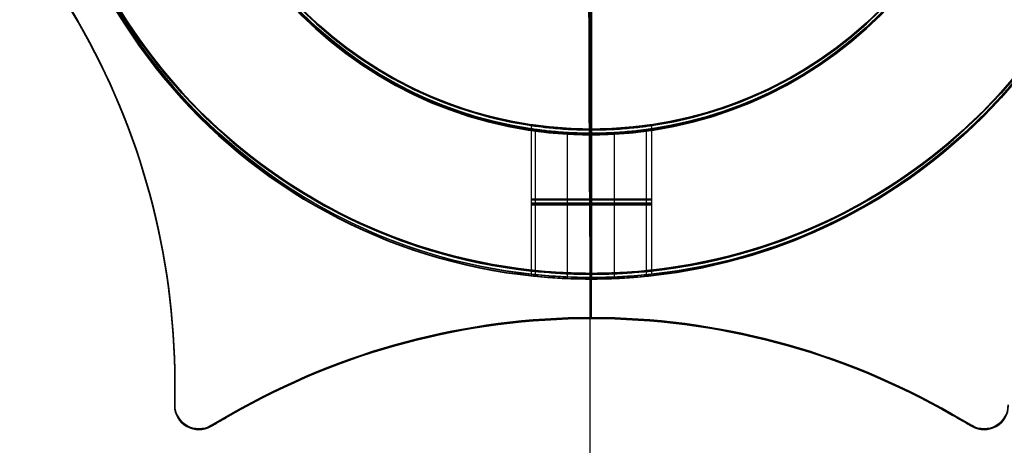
# Model space of a CAD drawing. Header units: millimetres. Extents: x -2093.9 to -2038.9, y -27.4 to 27.6.
# Tile 3 of 8: x -2078.3 to -2057.8, y -15 to -6.1. Entities that reach past the tile are written whole.
import ezdxf

# ---------------------------------------------------------------- set-up
doc = ezdxf.new("R2010")
doc.units = ezdxf.units.MM
for name, color, linetype in [('Capa 01', 7, 'Continuous'), ('Layer 01', 7, 'Continuous'), ('LUZ', 7, 'Continuous'), ('METAL NEGRO', 7, 'Continuous')]:
    doc.layers.add(name, color=color, linetype=linetype)

# ---------------------------------------------------------------- blocks, each defined once
blk = doc.blocks.new('Block 11')
at = {"layer": 'Layer 01'}
for p, q in [((-4434.218, 244.033, 2652.508), (-4434.218, 250.297, 2652.508)), ((-4435.468, 244.125, 2649.758), (-4435.468, 241.101, 2649.758)), ((-4434.218, 241.033, 2647.258), (-4434.218, 244.033, 2647.258)), ((-4432.968, 244.125, 2649.758), (-4432.968, 241.101, 2649.758))]:
    blk.add_line(p, q, dxfattribs=at)
for centre, radius, start, end in [((-4434.218, 252.533, 2647.258), 11.5, 90, 270), ((-4434.218, 252.533, 2647.258), 11.5, 270, 90), ((-4434.218, 252.533, 2649.883), 11.5, 96.2088, 263.7912), ((-4434.218, 252.533, 2649.883), 11.5, 276.2083, 83.7914), ((-4434.218, 252.533, 2647.258), 8.5, 90, 270), ((-4434.218, 252.533, 2647.258), 8.5, 90, 270), ((-4434.218, 252.533, 2649.883), 8.5, 98.4136, 261.5868), ((-4434.218, 252.533, 2647.258), 8.5, 270, 90), ((-4434.218, 252.533, 2647.258), 8.5, 270, 90), ((-4434.218, 252.533, 2649.883), 8.5, 278.4139, 81.5861), ((-4434.218, 252.533, 2652.508), 11.5, 180, 270), ((-4434.218, 252.533, 2652.508), 11.5, 270, 0)]:
    blk.add_arc(centre, radius, start, end, dxfattribs=at)
at = {"layer": 'Layer 01', "extrusion": (0, 0, -1)}
for centre, radius, start, end in [((4434.218, 252.533, -2647.258), 11.5, 270, 90), ((4434.218, 252.533, -2647.258), 11.5, 90, 270), ((4434.218, 252.533, -2652.508), 8.5, 270, 90), ((4434.218, 252.533, -2652.508), 8.5, 270, 90), ((4434.218, 252.533, -2652.508), 8.5, 90, 270), ((4434.218, 252.533, -2652.508), 8.5, 90, 270), ((4434.218, 252.533, -2652.508), 11.5, 270, 360), ((4434.218, 252.533, -2652.508), 11.5, 180, 270)]:
    blk.add_arc(centre, radius, start, end, dxfattribs=at)
at = {"layer": 'Layer 01', "extrusion": (0, -1, 0)}
for start, end in [(90, 270), (270, 90)]:
    blk.add_arc((-4434.218, 2649.758, -242.579), 1.25, start, end, dxfattribs=at)
at = {"layer": 'Layer 01'}
blk.add_rational_spline([(-4434.218, 250.283, 2663.786), (-4434.218, 241.033, 2661.941), (-4434.218, 241.033, 2652.508)], [0.931934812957, 0.746414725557, 1], degree=2, dxfattribs=at)
for points, knots in [([(-4434.218, 244.033, 2648.508), (-4434.3, 244.033, 2648.508), (-4434.383, 244.034, 2648.516), (-4434.543, 244.039, 2648.549), (-4434.621, 244.042, 2648.572), (-4434.848, 244.055, 2648.666), (-4434.986, 244.067, 2648.758), (-4435.219, 244.091, 2648.991), (-4435.31, 244.103, 2649.129), (-4435.404, 244.116, 2649.356), (-4435.428, 244.119, 2649.434), (-4435.46, 244.124, 2649.594), (-4435.468, 244.125, 2649.677), (-4435.468, 244.125, 2649.922), (-4435.435, 244.12, 2650.087), (-4435.311, 244.103, 2650.388), (-4435.217, 244.091, 2650.527), (-4434.987, 244.067, 2650.757), (-4434.849, 244.055, 2650.85), (-4434.546, 244.038, 2650.976), (-4434.384, 244.033, 2651.008), (-4434.218, 244.033, 2651.008)], [-3.952953, -3.952953, -3.952953, -3.952953, -3.705894, -3.705894, -3.458834, -3.458834, -2.964715, -2.964715, -2.470596, -2.470596, -2.223536, -2.223536, -1.976477, -1.976477, -1.482358, -1.482358, -0.988238, -0.988238, -0.494119, -0.494119, 0, 0, 0, 0]), ([(-4434.218, 244.033, 2651.008), (-4434.384, 244.033, 2651.008), (-4434.546, 244.038, 2650.976), (-4434.849, 244.055, 2650.85), (-4434.987, 244.067, 2650.757), (-4435.217, 244.091, 2650.527), (-4435.311, 244.103, 2650.388), (-4435.435, 244.12, 2650.087), (-4435.468, 244.125, 2649.922), (-4435.468, 244.125, 2649.677), (-4435.46, 244.124, 2649.594), (-4435.428, 244.119, 2649.434), (-4435.404, 244.116, 2649.356), (-4435.31, 244.103, 2649.129), (-4435.219, 244.091, 2648.991), (-4434.986, 244.067, 2648.758), (-4434.848, 244.055, 2648.666), (-4434.621, 244.042, 2648.572), (-4434.543, 244.039, 2648.549), (-4434.383, 244.034, 2648.516), (-4434.3, 244.033, 2648.508), (-4434.218, 244.033, 2648.508)], [-3.952953, -3.952953, -3.952953, -3.952953, -3.458834, -3.458834, -2.964715, -2.964715, -2.470596, -2.470596, -1.976477, -1.976477, -1.729417, -1.729417, -1.482358, -1.482358, -0.988238, -0.988238, -0.494119, -0.494119, -0.24706, -0.24706, 0, 0, 0, 0]), ([(-4434.218, 244.033, 2648.508), (-4434.055, 244.033, 2648.508), (-4433.89, 244.038, 2648.541), (-4433.589, 244.055, 2648.666), (-4433.45, 244.067, 2648.759), (-4433.277, 244.085, 2648.931), (-4433.225, 244.091, 2648.996), (-4433.134, 244.102, 2649.131), (-4433.095, 244.107, 2649.203), (-4433.001, 244.12, 2649.43), (-4432.968, 244.125, 2649.592), (-4432.968, 244.125, 2649.923), (-4433.001, 244.12, 2650.085), (-4433.126, 244.103, 2650.388), (-4433.219, 244.091, 2650.526), (-4433.449, 244.067, 2650.757), (-4433.588, 244.055, 2650.85), (-4433.889, 244.038, 2650.975), (-4434.053, 244.033, 2651.008), (-4434.218, 244.033, 2651.008)], [-3.955346, -3.955346, -3.955346, -3.955346, -3.460928, -3.460928, -2.96651, -2.96651, -2.719301, -2.719301, -2.472092, -2.472092, -1.977673, -1.977673, -1.483255, -1.483255, -0.988837, -0.988837, -0.494418, -0.494418, 0, 0, 0, 0]), ([(-4434.218, 244.033, 2651.008), (-4434.053, 244.033, 2651.008), (-4433.889, 244.038, 2650.975), (-4433.588, 244.055, 2650.85), (-4433.449, 244.067, 2650.757), (-4433.219, 244.091, 2650.526), (-4433.126, 244.103, 2650.388), (-4433.001, 244.12, 2650.085), (-4432.968, 244.125, 2649.923), (-4432.968, 244.125, 2649.592), (-4433.001, 244.12, 2649.43), (-4433.095, 244.107, 2649.203), (-4433.134, 244.102, 2649.131), (-4433.225, 244.091, 2648.996), (-4433.277, 244.085, 2648.931), (-4433.45, 244.067, 2648.759), (-4433.589, 244.055, 2648.666), (-4433.89, 244.038, 2648.541), (-4434.055, 244.033, 2648.508), (-4434.218, 244.033, 2648.508)], [-3.955346, -3.955346, -3.955346, -3.955346, -3.460928, -3.460928, -2.96651, -2.96651, -2.472092, -2.472092, -1.977673, -1.977673, -1.483255, -1.483255, -1.236046, -1.236046, -0.988837, -0.988837, -0.494418, -0.494418, 0, 0, 0, 0]), ([(-4434.218, 241.033, 2648.508), (-4434.381, 241.033, 2648.508), (-4434.546, 241.036, 2648.541), (-4434.847, 241.049, 2648.666), (-4434.986, 241.058, 2648.759), (-4435.217, 241.076, 2648.989), (-4435.31, 241.084, 2649.127), (-4435.435, 241.097, 2649.43), (-4435.468, 241.101, 2649.592), (-4435.468, 241.101, 2649.923), (-4435.436, 241.097, 2650.085), (-4435.311, 241.085, 2650.388), (-4435.218, 241.076, 2650.526), (-4434.988, 241.058, 2650.757), (-4434.848, 241.049, 2650.85), (-4434.548, 241.036, 2650.975), (-4434.384, 241.033, 2651.008), (-4434.218, 241.033, 2651.008)], [0, 0, 0, 0, 0.494393, 0.494393, 0.988786, 0.988786, 1.483179, 1.483179, 1.977572, 1.977572, 2.471965, 2.471965, 2.966358, 2.966358, 3.460751, 3.460751, 3.955144, 3.955144, 3.955144, 3.955144]), ([(-4434.218, 241.033, 2648.508), (-4434.381, 241.033, 2648.508), (-4434.546, 241.036, 2648.541), (-4434.847, 241.049, 2648.666), (-4434.986, 241.058, 2648.759), (-4435.217, 241.076, 2648.989), (-4435.31, 241.084, 2649.127), (-4435.435, 241.097, 2649.43), (-4435.468, 241.101, 2649.592), (-4435.468, 241.101, 2649.923), (-4435.436, 241.097, 2650.085), (-4435.311, 241.085, 2650.388), (-4435.218, 241.076, 2650.526), (-4434.988, 241.058, 2650.757), (-4434.848, 241.049, 2650.85), (-4434.548, 241.036, 2650.975), (-4434.384, 241.033, 2651.008), (-4434.218, 241.033, 2651.008)], [-3.955144, -3.955144, -3.955144, -3.955144, -3.460751, -3.460751, -2.966358, -2.966358, -2.471965, -2.471965, -1.977572, -1.977572, -1.483179, -1.483179, -0.988786, -0.988786, -0.494393, -0.494393, 0, 0, 0, 0]), ([(-4434.218, 241.033, 2651.008), (-4434.053, 241.033, 2651.008), (-4433.891, 241.036, 2650.976), (-4433.588, 241.049, 2650.85), (-4433.449, 241.058, 2650.757), (-4433.219, 241.076, 2650.527), (-4433.126, 241.085, 2650.387), (-4433.001, 241.097, 2650.087), (-4432.968, 241.101, 2649.922), (-4432.968, 241.101, 2649.677), (-4432.976, 241.1, 2649.594), (-4433.008, 241.097, 2649.434), (-4433.032, 241.094, 2649.356), (-4433.126, 241.085, 2649.129), (-4433.218, 241.076, 2648.991), (-4433.451, 241.058, 2648.758), (-4433.588, 241.049, 2648.666), (-4433.815, 241.04, 2648.572), (-4433.893, 241.037, 2648.548), (-4434.054, 241.034, 2648.516), (-4434.137, 241.033, 2648.508), (-4434.218, 241.033, 2648.508)], [-3.950447, -3.950447, -3.950447, -3.950447, -3.456641, -3.456641, -2.962835, -2.962835, -2.469029, -2.469029, -1.975223, -1.975223, -1.728321, -1.728321, -1.481418, -1.481418, -0.987612, -0.987612, -0.493806, -0.493806, -0.246903, -0.246903, 0, 0, 0, 0]), ([(-4434.218, 241.033, 2651.008), (-4434.053, 241.033, 2651.008), (-4433.891, 241.036, 2650.976), (-4433.588, 241.049, 2650.85), (-4433.449, 241.058, 2650.757), (-4433.219, 241.076, 2650.527), (-4433.126, 241.085, 2650.387), (-4433.001, 241.097, 2650.087), (-4432.968, 241.101, 2649.922), (-4432.968, 241.101, 2649.677), (-4432.976, 241.1, 2649.594), (-4433.008, 241.097, 2649.434), (-4433.032, 241.094, 2649.356), (-4433.126, 241.085, 2649.129), (-4433.218, 241.076, 2648.991), (-4433.451, 241.058, 2648.758), (-4433.588, 241.049, 2648.666), (-4433.815, 241.04, 2648.572), (-4433.893, 241.037, 2648.548), (-4434.054, 241.034, 2648.516), (-4434.137, 241.033, 2648.508), (-4434.218, 241.033, 2648.508)], [0, 0, 0, 0, 0.493806, 0.493806, 0.987612, 0.987612, 1.481418, 1.481418, 1.975223, 1.975223, 2.222126, 2.222126, 2.469029, 2.469029, 2.962835, 2.962835, 3.456641, 3.456641, 3.703544, 3.703544, 3.950447, 3.950447, 3.950447, 3.950447])]:
    blk.add_open_spline(points, degree=3, knots=knots, dxfattribs=at)
for points in [[(-4434.218, 241.033, 2648.508), (-4434.218, 244.033, 2648.508)], [(-4434.218, 244.033, 2651.008), (-4434.218, 241.033, 2651.008)], [(-4434.218, 244.033, 2648.508), (-4434.218, 244.033, 2647.258)], [(-4434.218, 244.033, 2652.508), (-4434.218, 244.033, 2651.008)], [(-4434.218, 244.033, 2651.008), (-4434.218, 244.033, 2652.508)], [(-4434.218, 244.033, 2647.258), (-4434.218, 244.033, 2648.508)], [(-4434.218, 241.033, 2651.008), (-4434.218, 244.033, 2651.008)], [(-4434.218, 244.033, 2648.508), (-4434.218, 241.033, 2648.508)], [(-4434.218, 241.033, 2647.258), (-4434.218, 241.033, 2648.508)], [(-4434.218, 241.033, 2651.008), (-4434.218, 241.033, 2652.508)], [(-4434.218, 241.033, 2648.508), (-4434.218, 241.033, 2647.258)], [(-4434.218, 241.033, 2652.508), (-4434.218, 241.033, 2651.008)]]:
    blk.add_open_spline(points, degree=1, dxfattribs=at)

msp = doc.modelspace()

# ---------------------------------------------------------------- linework, layer by layer
at = {"layer": 'Capa 01'}
for p, q in [((-2066.417, -26.367, 911), (-2066.417, -4.867, 911)), ((-2066.417, -27.367, 910), (-2066.417, -5.867, 910))]:
    msp.add_line(p, q, dxfattribs=at)
at = {"layer": 'Capa 01', "extrusion": (0, 0, -1)}
for centre, radius in [((2066.417, 0.133, -1095), 27.5), ((2066.417, 0.133, -1002.5), 27.5), ((2066.417, 0.133, -1095), 26.5), ((2066.417, 0.133, -1003), 26.5)]:
    msp.add_arc(centre, radius, 180, 0, dxfattribs=at)
at = {"layer": 'Capa 01'}
for centre, radius in [((-2066.417, 0.133, 910), 27.5), ((-2066.417, 0.133, 911), 26.5)]:
    msp.add_arc(centre, radius, 180, 0, dxfattribs=at)
at = {"layer": 'LUZ'}
for p, q in [((-2066.389, -12.301, -1674.871), (-2066.389, -8.481, -1674.871)), ((-2066.389, -12.301, -1074.871), (-2066.389, -8.481, -1074.871)), ((-2066.389, -12.321, -938.535), (-2066.389, -8.5, -938.535)), ((-2066.389, -12.321, -338.535), (-2066.389, -8.5, -338.535)), ((-2066.389, -12.321), (-2066.389, -8.5)), ((-2066.389, -12.321, 600), (-2066.389, -8.5, 600)), ((-2066.389, -12.301, -1674.871), (-2066.389, -12.301, -1074.871)), ((-2066.389, -12.321, -938.535), (-2066.389, -12.321, -338.535)), ((-2066.389, -12.321), (-2066.389, -12.321, 600)), ((-2075.049, -13.641, -1374.871), (-2075.049, -14.115, -1374.871)), ((-2075.049, -13.66, -638.535), (-2075.049, -14.134, -638.535)), ((-2075.049, -13.66, 300), (-2075.049, -14.134, 300)), ((-2075.049, -13.878, -1674.871), (-2075.049, -13.878, -1074.871)), ((-2075.049, -13.897, -938.535), (-2075.049, -13.897, -338.535)), ((-2075.049, -13.897), (-2075.049, -13.897, 600)), ((-2073.889, -14.311, -1374.871), (-2074.299, -14.548, -1374.871)), ((-2058.478, -14.548, -1374.871), (-2058.889, -14.311, -1374.871)), ((-2073.889, -14.33, -638.535), (-2074.299, -14.567, -638.535)), ((-2073.889, -14.33, 300), (-2074.299, -14.567, 300)), ((-2074.094, -14.43, -1074.871), (-2074.094, -14.43, -1674.871)), ((-2074.094, -14.449, -338.535), (-2074.094, -14.449, -938.535)), ((-2074.094, -14.449, 600), (-2074.094, -14.449)), ((-2058.478, -14.567, -638.535), (-2058.889, -14.33, -638.535)), ((-2058.478, -14.567, 300), (-2058.889, -14.33, 300)), ((-2058.684, -14.43, -1074.871), (-2058.684, -14.43, -1674.871)), ((-2058.684, -14.449, -338.535), (-2058.684, -14.449, -938.535)), ((-2058.684, -14.449, 600), (-2058.684, -14.449)), ((-2074.549, -14.615, -1074.871), (-2074.549, -14.615, -1674.871)), ((-2074.549, -14.634, -338.535), (-2074.549, -14.634, -938.535)), ((-2074.549, -14.634, 600), (-2074.549, -14.634)), ((-2058.228, -14.615, -1074.871), (-2058.228, -14.615, -1674.871)), ((-2058.228, -14.634, -338.535), (-2058.228, -14.634, -938.535)), ((-2058.228, -14.634, 600), (-2058.228, -14.634))]:
    msp.add_line(p, q, dxfattribs=at)
for centre, radius, start, end in [((-2066.389, 0.019, -1674.871), 8.5, 90, 270), ((-2066.389, 0, -938.535), 8.5, 90, 270), ((-2066.389, 0), 8.5, 90, 270), ((-2066.389, 0.019, -1674.871), 8.5, 270, 90), ((-2066.389, 0, -938.535), 8.5, 270, 90), ((-2066.389, 0), 8.5, 270, 90), ((-2090.049, -13.641, -1674.871), 15, 360, 60), ((-2090.049, -13.641, -1374.871), 15, 0, 60), ((-2090.049, -13.66, -938.535), 15, 360, 60), ((-2090.049, -13.66, -638.535), 15, 0, 60), ((-2090.049, -13.66), 15, 360, 60), ((-2090.049, -13.66, 300), 15, 0, 60), ((-2066.389, -27.301, -1674.871), 15, 60, 120), ((-2066.389, -27.301, -1374.871), 15, 60, 120), ((-2066.389, -27.321, -938.535), 15, 60, 120), ((-2066.389, -27.321, -638.535), 15, 60, 120), ((-2066.389, -27.321), 15, 60, 120), ((-2066.389, -27.321, 300), 15, 60, 120), ((-2074.549, -14.115, -1674.871), 0.5, 180, 300), ((-2058.228, -14.115, -1674.871), 0.5, 240, 0), ((-2074.549, -14.134, -938.535), 0.5, 180, 300), ((-2074.549, -14.134), 0.5, 180, 300), ((-2058.228, -14.134, -938.535), 0.5, 240, 0), ((-2058.228, -14.134), 0.5, 240, 0)]:
    msp.add_arc(centre, radius, start, end, dxfattribs=at)
at = {"layer": 'LUZ', "extrusion": (0, 0, -1)}
for centre, radius, start, end in [((2066.389, 0.019, 1074.871), 8.5, 270, 90), ((2066.389, 0.019, 1374.871), 8.5, 270, 90), ((2066.389, 0, 338.535), 8.5, 270, 90), ((2066.389, 0, 638.535), 8.5, 270, 90), ((2066.389, 0, -600), 8.5, 270, 90), ((2066.389, 0, -300), 8.5, 270, 90), ((2066.389, 0.019, 1074.871), 8.5, 90, 270), ((2066.389, 0.019, 1374.871), 8.5, 90, 270), ((2066.389, 0, 338.535), 8.5, 90, 270), ((2066.389, 0, 638.535), 8.5, 90, 270), ((2066.389, 0, -600), 8.5, 90, 270), ((2066.389, 0, -300), 8.5, 90, 270), ((2090.049, -13.641, 1074.871), 15, 120, 180), ((2090.049, -13.66, 338.535), 15, 120, 180), ((2090.049, -13.66, -600), 15, 120, 180), ((2066.389, -27.301, 1074.871), 15, 60, 120), ((2066.389, -27.321, 338.535), 15, 60, 120), ((2066.389, -27.321, -600), 15, 60, 120), ((2074.549, -14.115, 1074.871), 0.5, 240, 0), ((2074.549, -14.115, 1374.871), 0.5, 240, 0), ((2058.228, -14.115, 1074.871), 0.5, 180, 300), ((2058.228, -14.115, 1374.871), 0.5, 180, 300), ((2074.549, -14.134, 338.535), 0.5, 240, 0), ((2074.549, -14.134, 638.535), 0.5, 240, 0), ((2074.549, -14.134, -600), 0.5, 240, 0), ((2074.549, -14.134, -300), 0.5, 240, 0), ((2058.228, -14.134, 338.535), 0.5, 180, 300), ((2058.228, -14.134, 638.535), 0.5, 180, 300), ((2058.228, -14.134, -600), 0.5, 180, 300), ((2058.228, -14.134, -300), 0.5, 180, 300)]:
    msp.add_arc(centre, radius, start, end, dxfattribs=at)
at = {"layer": 'LUZ'}
for points in [[(-2066.389, -8.481, -1074.871), (-2066.389, -8.481, -1674.871)], [(-2066.389, -8.5, -338.535), (-2066.389, -8.5, -938.535)], [(-2066.389, -8.5, 600), (-2066.389, -8.5)], [(-2075.049, -13.641, -1074.871), (-2075.049, -13.641, -1674.871)], [(-2075.049, -14.115, -1074.871), (-2075.049, -13.641, -1074.871)], [(-2075.049, -13.641, -1674.871), (-2075.049, -14.115, -1674.871)], [(-2075.049, -13.66, -338.535), (-2075.049, -13.66, -938.535)], [(-2075.049, -14.134, -338.535), (-2075.049, -13.66, -338.535)], [(-2075.049, -13.66, -938.535), (-2075.049, -14.134, -938.535)], [(-2075.049, -13.66, 600), (-2075.049, -13.66)], [(-2075.049, -14.134, 600), (-2075.049, -13.66, 600)], [(-2075.049, -13.66), (-2075.049, -14.134)], [(-2075.049, -14.115, -1074.871), (-2075.049, -14.115, -1674.871)], [(-2075.049, -14.134, -338.535), (-2075.049, -14.134, -938.535)], [(-2075.049, -14.134, 600), (-2075.049, -14.134)], [(-2073.889, -14.311, -1674.871), (-2074.299, -14.548, -1674.871)], [(-2074.299, -14.548, -1074.871), (-2073.889, -14.311, -1074.871)], [(-2073.889, -14.311, -1674.871), (-2073.889, -14.311, -1074.871)], [(-2058.889, -14.311, -1074.871), (-2058.889, -14.311, -1674.871)], [(-2058.889, -14.311, -1074.871), (-2058.478, -14.548, -1074.871)], [(-2058.478, -14.548, -1674.871), (-2058.889, -14.311, -1674.871)], [(-2073.889, -14.33, -938.535), (-2074.299, -14.567, -938.535)], [(-2074.299, -14.567, -338.535), (-2073.889, -14.33, -338.535)], [(-2073.889, -14.33), (-2074.299, -14.567)], [(-2074.299, -14.567, 600), (-2073.889, -14.33, 600)], [(-2073.889, -14.33, -938.535), (-2073.889, -14.33, -338.535)], [(-2073.889, -14.33), (-2073.889, -14.33, 600)], [(-2058.889, -14.33, -338.535), (-2058.889, -14.33, -938.535)], [(-2058.889, -14.33, -338.535), (-2058.478, -14.567, -338.535)], [(-2058.478, -14.567, -938.535), (-2058.889, -14.33, -938.535)], [(-2058.889, -14.33, 600), (-2058.889, -14.33)], [(-2058.889, -14.33, 600), (-2058.478, -14.567, 600)], [(-2058.478, -14.567), (-2058.889, -14.33)], [(-2074.299, -14.548, -1674.871), (-2074.299, -14.548, -1074.871)], [(-2074.299, -14.567, -938.535), (-2074.299, -14.567, -338.535)], [(-2074.299, -14.567), (-2074.299, -14.567, 600)], [(-2058.478, -14.548, -1074.871), (-2058.478, -14.548, -1674.871)], [(-2058.478, -14.567, -338.535), (-2058.478, -14.567, -938.535)], [(-2058.478, -14.567, 600), (-2058.478, -14.567)]]:
    msp.add_open_spline(points, degree=1, dxfattribs=at)
at = {"layer": 'METAL NEGRO'}
for p, q in [((-2066.389, -8.381, -1679.972), (-2066.389, 8.619, -1679.972)), ((-2066.409, -2.236, -5.25), (-2066.409, -8.5, -5.25)), ((-2067.639, -8.289, -1677.222), (-2067.639, -11.313, -1677.222)), ((-2066.389, -11.381, -1674.722), (-2066.389, -8.381, -1674.722)), ((-2065.139, -8.289, -1677.222), (-2065.139, -11.313, -1677.222)), ((-2067.55, -11.442, -2.987), (-2067.55, -8.422, -2.987)), ((-2066.885, -11.49, -1.349), (-2066.885, -8.486, -1.349)), ((-2066.389, -8.5), (-2066.389, -11.5)), ((-2065.912, -11.49, -3.651), (-2065.912, -8.486, -3.651)), ((-2065.247, -11.442, -2.013), (-2065.247, -8.422, -2.013))]:
    msp.add_line(p, q, dxfattribs=at)
for centre, radius, start, end in [((-2066.389, 0.119, -1674.722), 11.5, 90, 270), ((-2066.389, 0.119, -1679.972), 8.5, 90, 270), ((-2066.389, 0.119, -1679.972), 8.5, 270, 90), ((-2066.389, 0.119, -1679.972), 11.5, 270, 0)]:
    msp.add_arc(centre, radius, start, end, dxfattribs=at)
at = {"layer": 'METAL NEGRO', "extrusion": (0, 0, -1)}
for centre, radius, start, end in [((2066.389, 0.119, 1677.347), 11.5, 276.2088, 83.7912), ((2066.389, 0.119, 1674.722), 11.5, 90, 270), ((2066.389, 0.119, 1677.347), 11.5, 96.2083, 263.7914), ((2066.389, 0.119, 1674.722), 8.5, 270, 90), ((2066.389, 0.119, 1674.722), 8.5, 90, 270), ((2066.389, 0.119, 1677.347), 8.5, 278.4139, 81.5861), ((2066.389, 0.119, 1677.347), 8.5, 98.4132, 261.5864), ((2066.389, 0.119, 1679.972), 11.5, 270, 0)]:
    msp.add_arc(centre, radius, start, end, dxfattribs=at)
at = {"layer": 'METAL NEGRO', "extrusion": (-0.00389, 0, -0.999992)}
for radius, start, end in [(11.5, 270, 90), (11.5, 90, 270), (8.5, 270, 90), (8.5, 90, 270)]:
    msp.add_arc((2066.373, 0, 8.039), radius, start, end, dxfattribs=at)
at = {"layer": 'METAL NEGRO', "extrusion": (0.00389, -5.68434e-14, 0.999992)}
msp.add_arc((-2066.373, 0, -10.664), 11.5, 96.2088, 263.7912, dxfattribs=at)
at = {"layer": 'METAL NEGRO', "extrusion": (0.00389, 0, 0.999992)}
for centre, radius, start, end in [((-2066.373, 0, -10.664), 11.5, 276.2083, 83.7914), ((-2066.373, 0, -13.289), 8.5, 90, 270), ((-2066.373, 0, -10.664), 8.5, 98.4136, 261.5868), ((-2066.373, 0, -13.289), 8.5, 270, 90), ((-2066.373, 0, -10.664), 8.5, 278.4139, 81.5861)]:
    msp.add_arc(centre, radius, start, end, dxfattribs=at)
at = {"layer": 'METAL NEGRO', "extrusion": (0.00389, 8.29646e-13, 0.999992)}
msp.add_arc((-2066.373, 0, -13.289), 11.5, 180, 270, dxfattribs=at)
at = {"layer": 'METAL NEGRO', "extrusion": (-0.00389, -2.28854e-13, -0.999992)}
msp.add_arc((2066.373, 0, 13.289), 11.5, 180, 270, dxfattribs=at)
at = {"layer": 'METAL NEGRO', "extrusion": (0, 1, 0)}
for start, end in [(270.2229, 90.2229), (90.2229, 270.2229)]:
    msp.add_arc((2066.398, -2.5, -9.954), 1.25, start, end, dxfattribs=at)
at = {"layer": 'METAL NEGRO', "extrusion": (0, -1, 0)}
for start, end in [(90, 270), (270, 90)]:
    msp.add_arc((-2066.389, -1677.222, 9.835), 1.25, start, end, dxfattribs=at)
at = {"layer": 'METAL NEGRO'}
for points, weights in [([(-2054.909, 0, -5.295), (-2054.909, -11.5, -5.295), (-2066.409, -11.5, -5.25)], [1, 0.707106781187, 1]), ([(-2066.389, -11.381, -1679.972), (-2066.389, -11.381, -1691.472), (-2066.389, 0.119, -1691.472)], [1, 0.707106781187, 1]), ([(-2066.453, -2.25, -16.528), (-2066.446, -11.5, -14.682), (-2066.409, -11.5, -5.25)], [0.931934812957, 0.746414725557, 1])]:
    msp.add_rational_spline(points, weights, degree=2, dxfattribs=at)
for points, knots in [([(-2066.389, -8.381, -1675.972), (-2066.554, -8.381, -1675.972), (-2066.718, -8.376, -1676.006), (-2067.019, -8.359, -1676.131), (-2067.158, -8.347, -1676.224), (-2067.388, -8.323, -1676.454), (-2067.481, -8.311, -1676.593), (-2067.606, -8.294, -1676.895), (-2067.639, -8.289, -1677.058), (-2067.639, -8.289, -1677.388), (-2067.606, -8.294, -1677.551), (-2067.512, -8.307, -1677.778), (-2067.473, -8.312, -1677.849), (-2067.382, -8.323, -1677.985), (-2067.33, -8.329, -1678.049), (-2067.157, -8.347, -1678.222), (-2067.018, -8.359, -1678.315), (-2066.717, -8.376, -1678.439), (-2066.552, -8.381, -1678.472), (-2066.389, -8.381, -1678.472)], [0, 0, 0, 0, 0.494418, 0.494418, 0.988837, 0.988837, 1.483255, 1.483255, 1.977673, 1.977673, 2.472092, 2.472092, 2.719301, 2.719301, 2.96651, 2.96651, 3.460928, 3.460928, 3.955346, 3.955346, 3.955346, 3.955346]), ([(-2066.389, -8.381, -1675.972), (-2066.223, -8.381, -1675.972), (-2066.061, -8.376, -1676.005), (-2065.758, -8.359, -1676.13), (-2065.62, -8.347, -1676.223), (-2065.39, -8.323, -1676.454), (-2065.296, -8.311, -1676.593), (-2065.172, -8.294, -1676.894), (-2065.139, -8.289, -1677.058), (-2065.139, -8.289, -1677.303), (-2065.147, -8.29, -1677.386), (-2065.179, -8.294, -1677.547), (-2065.202, -8.298, -1677.625), (-2065.297, -8.311, -1677.852), (-2065.388, -8.323, -1677.99), (-2065.621, -8.347, -1678.223), (-2065.759, -8.359, -1678.314), (-2065.986, -8.372, -1678.408), (-2066.064, -8.375, -1678.432), (-2066.224, -8.38, -1678.464), (-2066.307, -8.381, -1678.472), (-2066.389, -8.381, -1678.472)], [-3.952953, -3.952953, -3.952953, -3.952953, -3.458834, -3.458834, -2.964715, -2.964715, -2.470596, -2.470596, -1.976477, -1.976477, -1.729417, -1.729417, -1.482358, -1.482358, -0.988238, -0.988238, -0.494119, -0.494119, -0.24706, -0.24706, 0, 0, 0, 0]), ([(-2066.403, -8.5, -3.75), (-2066.569, -8.5, -3.749), (-2066.731, -8.495, -3.716), (-2067.033, -8.478, -3.589), (-2067.171, -8.466, -3.496), (-2067.401, -8.442, -3.265), (-2067.493, -8.43, -3.125), (-2067.617, -8.413, -2.824), (-2067.649, -8.408, -2.659), (-2067.648, -8.408, -2.414), (-2067.64, -8.409, -2.331), (-2067.607, -8.413, -2.171), (-2067.583, -8.417, -2.093), (-2067.488, -8.43, -1.866), (-2067.396, -8.442, -1.729), (-2067.162, -8.466, -1.497), (-2067.024, -8.478, -1.405), (-2066.797, -8.491, -1.312), (-2066.719, -8.494, -1.289), (-2066.558, -8.499, -1.258), (-2066.475, -8.5, -1.25), (-2066.394, -8.5, -1.25)], [-3.952953, -3.952953, -3.952953, -3.952953, -3.458834, -3.458834, -2.964715, -2.964715, -2.470596, -2.470596, -1.976477, -1.976477, -1.729417, -1.729417, -1.482358, -1.482358, -0.988238, -0.988238, -0.494119, -0.494119, -0.24706, -0.24706, 0, 0, 0, 0]), ([(-2066.403, -8.5, -3.75), (-2066.238, -8.5, -3.751), (-2066.074, -8.495, -3.718), (-2065.772, -8.478, -3.594), (-2065.633, -8.466, -3.501), (-2065.402, -8.442, -3.272), (-2065.309, -8.43, -3.134), (-2065.182, -8.413, -2.832), (-2065.149, -8.408, -2.669), (-2065.148, -8.408, -2.339), (-2065.18, -8.413, -2.176), (-2065.273, -8.426, -1.949), (-2065.312, -8.431, -1.877), (-2065.402, -8.442, -1.741), (-2065.454, -8.448, -1.677), (-2065.627, -8.466, -1.503), (-2065.765, -8.478, -1.41), (-2066.066, -8.495, -1.284), (-2066.23, -8.5, -1.251), (-2066.394, -8.5, -1.25)], [0, 0, 0, 0, 0.494418, 0.494418, 0.988837, 0.988837, 1.483255, 1.483255, 1.977673, 1.977673, 2.472092, 2.472092, 2.719301, 2.719301, 2.96651, 2.96651, 3.460928, 3.460928, 3.955346, 3.955346, 3.955346, 3.955346]), ([(-2066.403, -11.5, -3.75), (-2066.569, -11.5, -3.749), (-2066.733, -11.496, -3.715), (-2067.033, -11.484, -3.589), (-2067.172, -11.475, -3.496), (-2067.401, -11.457, -3.264), (-2067.493, -11.448, -3.125), (-2067.617, -11.436, -2.822), (-2067.649, -11.432, -2.659), (-2067.648, -11.432, -2.329), (-2067.614, -11.436, -2.167), (-2067.488, -11.448, -1.865), (-2067.394, -11.457, -1.727), (-2067.163, -11.475, -1.497), (-2067.023, -11.484, -1.405), (-2066.721, -11.496, -1.282), (-2066.557, -11.5, -1.249), (-2066.394, -11.5, -1.25)], [0, 0, 0, 0, 0.494393, 0.494393, 0.988786, 0.988786, 1.483179, 1.483179, 1.977572, 1.977572, 2.471965, 2.471965, 2.966358, 2.966358, 3.460751, 3.460751, 3.955144, 3.955144, 3.955144, 3.955144]), ([(-2066.389, -11.381, -1678.472), (-2066.552, -11.381, -1678.472), (-2066.716, -11.377, -1678.439), (-2067.017, -11.365, -1678.315), (-2067.157, -11.356, -1678.222), (-2067.387, -11.338, -1677.992), (-2067.48, -11.329, -1677.853), (-2067.606, -11.317, -1677.551), (-2067.639, -11.313, -1677.388), (-2067.639, -11.313, -1677.058), (-2067.606, -11.316, -1676.896), (-2067.481, -11.329, -1676.593), (-2067.388, -11.338, -1676.454), (-2067.158, -11.356, -1676.224), (-2067.019, -11.365, -1676.13), (-2066.718, -11.377, -1676.006), (-2066.554, -11.381, -1675.972), (-2066.389, -11.381, -1675.972)], [0, 0, 0, 0, 0.494393, 0.494393, 0.988786, 0.988786, 1.483179, 1.483179, 1.977572, 1.977572, 2.471965, 2.471965, 2.966358, 2.966358, 3.460751, 3.460751, 3.955144, 3.955144, 3.955144, 3.955144]), ([(-2066.394, -11.5, -1.25), (-2066.312, -11.5, -1.25), (-2066.229, -11.499, -1.259), (-2066.069, -11.496, -1.291), (-2065.991, -11.493, -1.315), (-2065.764, -11.484, -1.41), (-2065.627, -11.475, -1.503), (-2065.395, -11.457, -1.737), (-2065.304, -11.448, -1.875), (-2065.211, -11.439, -2.102), (-2065.187, -11.436, -2.18), (-2065.156, -11.433, -2.341), (-2065.148, -11.432, -2.424), (-2065.149, -11.432, -2.668), (-2065.183, -11.436, -2.833), (-2065.309, -11.448, -3.133), (-2065.402, -11.457, -3.272), (-2065.634, -11.475, -3.502), (-2065.772, -11.484, -3.594), (-2066.076, -11.496, -3.719), (-2066.238, -11.5, -3.751), (-2066.403, -11.5, -3.75)], [0, 0, 0, 0, 0.246903, 0.246903, 0.493806, 0.493806, 0.987612, 0.987612, 1.481418, 1.481418, 1.728321, 1.728321, 1.975223, 1.975223, 2.469029, 2.469029, 2.962835, 2.962835, 3.456641, 3.456641, 3.950447, 3.950447, 3.950447, 3.950447]), ([(-2066.389, -11.381, -1675.972), (-2066.223, -11.381, -1675.972), (-2066.061, -11.377, -1676.005), (-2065.759, -11.365, -1676.13), (-2065.62, -11.356, -1676.223), (-2065.389, -11.338, -1676.454), (-2065.296, -11.329, -1676.593), (-2065.172, -11.317, -1676.894), (-2065.139, -11.313, -1677.059), (-2065.139, -11.313, -1677.303), (-2065.147, -11.314, -1677.386), (-2065.179, -11.317, -1677.547), (-2065.202, -11.32, -1677.625), (-2065.296, -11.329, -1677.852), (-2065.388, -11.338, -1677.989), (-2065.621, -11.356, -1678.223), (-2065.759, -11.365, -1678.314), (-2065.986, -11.374, -1678.408), (-2066.064, -11.377, -1678.432), (-2066.224, -11.38, -1678.464), (-2066.307, -11.381, -1678.472), (-2066.389, -11.381, -1678.472)], [0, 0, 0, 0, 0.493806, 0.493806, 0.987612, 0.987612, 1.481418, 1.481418, 1.975223, 1.975223, 2.222126, 2.222126, 2.469029, 2.469029, 2.962835, 2.962835, 3.456641, 3.456641, 3.703544, 3.703544, 3.950447, 3.950447, 3.950447, 3.950447])]:
    msp.add_open_spline(points, degree=3, knots=knots, dxfattribs=at)
for points in [[(-2066.389, -11.381, -1675.972), (-2066.389, -8.381, -1675.972)], [(-2066.389, -8.381, -1678.472), (-2066.389, -11.381, -1678.472)], [(-2066.389, -8.381, -1675.972), (-2066.389, -8.381, -1674.722)], [(-2066.389, -8.381, -1679.972), (-2066.389, -8.381, -1678.472)], [(-2066.403, -8.5, -3.75), (-2066.409, -8.5, -5.25)], [(-2066.403, -11.5, -3.75), (-2066.403, -8.5, -3.75)], [(-2066.394, -8.5, -1.25), (-2066.394, -11.5, -1.25)], [(-2066.389, -8.5), (-2066.394, -8.5, -1.25)], [(-2066.389, -11.381, -1674.722), (-2066.389, -11.381, -1675.972)], [(-2066.389, -11.381, -1678.472), (-2066.389, -11.381, -1679.972)], [(-2066.409, -11.5, -5.25), (-2066.403, -11.5, -3.75)], [(-2066.394, -11.5, -1.25), (-2066.389, -11.5)]]:
    msp.add_open_spline(points, degree=1, dxfattribs=at)

# ---------------------------------------------------------------- block references
for p in [(2367.829, -252.414, -3722.13), (2367.829, -252.433, -2985.793), (2367.829, -252.433, -2047.258)]:
    msp.add_blockref('Block 11', p, dxfattribs=at)
at = {"layer": 'METAL NEGRO', "extrusion": (0, 0, -1)}
msp.add_blockref('Block 11', (6500.607, -252.5, -1708.783), dxfattribs=at)

doc.saveas('drawing.dxf')
